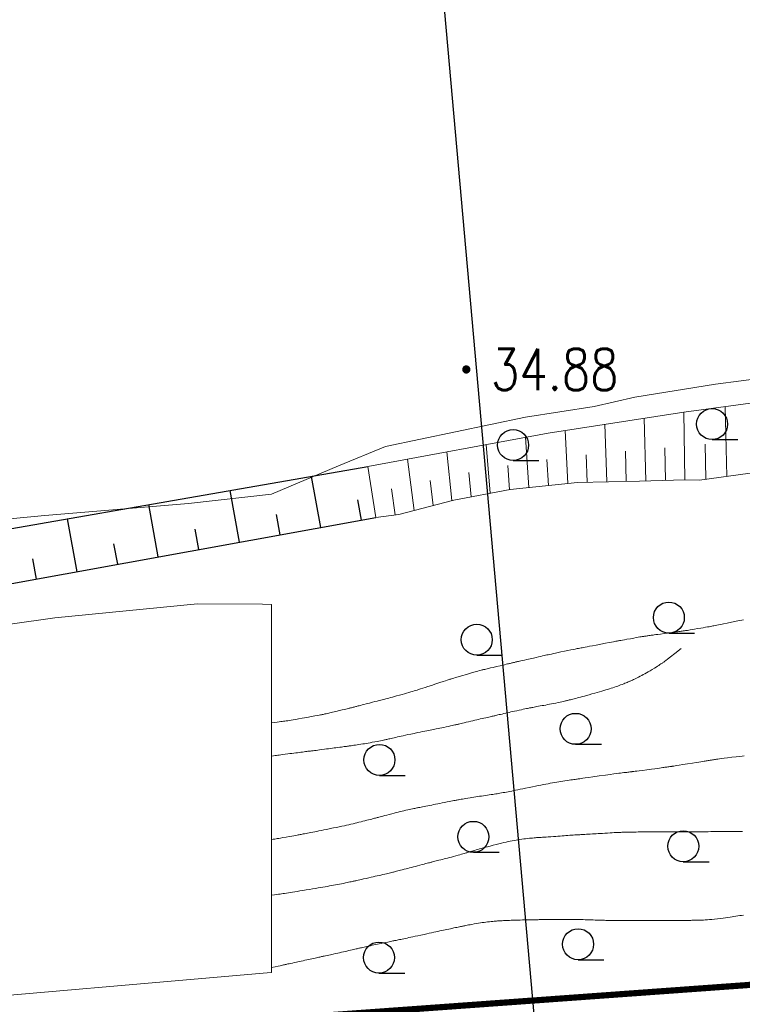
# Model space of a CAD drawing. Extents: x 39508475 to 39522402, y 3783947 to 3795549.
# Tile 32 of 256: x 39509988 to 39510023, y 3794304 to 3794352. Entities that reach past the tile are written whole.
import ezdxf
from ezdxf.enums import TextEntityAlignment as Align

# ---------------------------------------------------------------- set-up
doc = ezdxf.new("R2010")
doc.units = 0
doc.linetypes.add('X3', pattern=[5, 4, -1])
doc.layers.get('0').update_dxf_attribs({"linetype": 'CONTINUOUS'})
for name, color, linetype in [('DLSS', 4, 'CONTINUOUS'), ('GCD', 1, 'CONTINUOUS'), ('JCDL_DGX', 30, 'CONTINUOUS'), ('SXSS', 5, 'CONTINUOUS'), ('ZBTZ', 3, 'CONTINUOUS'), ('断面线', 2, 'CONTINUOUS')]:
    doc.layers.add(name, color=color, linetype=linetype)
doc.styles.add('HZ', font='rs', dxfattribs={"width": 0.8, "bigfont": 'hztxt'})
doc.linetypes.add('X4', pattern='A,0,-1e-09,[149,symbolx.shx,S=0.15,R=0,X=0,Y=0],-1.6', length=1.6)

# ---------------------------------------------------------------- blocks, each defined once
blk = doc.blocks.new('9330003')
at = {"color": 0}
blk.add_line((0, -0.75), (1.25, -0.75), dxfattribs=at)
blk.add_circle((0, 0), 0.75, dxfattribs=at)
blk = doc.blocks.new('gc200')
at = {"const_width": 0.2}
blk.add_lwpolyline([(-0.1, 0, 1), (0.1, 0, 1)], format="xyb", close=True, dxfattribs=at)

msp = doc.modelspace()

# ---------------------------------------------------------------- linework, layer by layer
at = {"layer": 'DLSS', "linetype": 'X3', "const_width": 0.3, "flags": 128}
msp.add_lwpolyline([(39509115.83491, 3794201.06317), (39509126.55477, 3794210.45786), (39509130.51645, 3794212.39892), (39509159.51346, 3794215.03875), (39509207.40211, 3794218.07486), (39509225.30682, 3794219.3266), (39509228.88011, 3794222.19936), (39509238.6678, 3794234.85502), (39509242.86251, 3794239.51355), (39509257.02184, 3794243.48767), (39509261.91569, 3794243.64296), (39509289.12945, 3794241.93669), (39509315.64685, 3794240.14964), (39509332.75644, 3794241.46991), (39509358.18356, 3794240.22775), (39509379.27259, 3794241.62566), (39509386.18611, 3794243.10086), (39509391.15764, 3794243.10086), (39509400.47925, 3794243.02322), (39509412.38861, 3794242.17313), (39509417.74853, 3794241.62963), (39509421.7879, 3794241.78491), (39509427.69158, 3794242.4837), (39509444.41727, 3794243.49631), (39509465.80709, 3794243.8098), (39509489.91103, 3794245.05208), (39509517.2818, 3794246.99312), (39509553.9022, 3794250.41078), (39509589.12197, 3794254.9263), (39509630.63833, 3794256.99329), (39509680.16049, 3794263.82929), (39509707.62118, 3794265.56804), (39509737.86388, 3794269.93302), (39509794.70316, 3794276.15403), (39509850.66557, 3794282.62754), (39509880.16374, 3794286.35696), (39509954.7622, 3794297.42352), (39509964.21347, 3794301.81731), (39509969.9282, 3794302.14685), (39509974.54394, 3794302.14685), (39509978.17059, 3794302.14685), (39510023.11311, 3794305.38856), (39510088.4093, 3794314.72115), (39510113.14818, 3794318.86658), (39510126.22235, 3794322.50133), (39510146.96289, 3794323.37704), (39510152.85059, 3794324.06937), (39510158.39196, 3794324.24245), (39510167.13694, 3794324.58862), (39510192.46151, 3794325.19962), (39510213.7981, 3794325.72108), (39510219.59923, 3794326.67304), (39510232.6734, 3794327.45191), (39510260.06199, 3794328.23403), (39510275.49099, 3794329.01616), (39510282.07137, 3794329.01616), (39510298.4572, 3794329.01616), (39510315.18874, 3794329.96812), (39510324.10689, 3794330.66045), (39510329.9946, 3794331.09316), (39510345.52681, 3794332.48107), (39510368.32346, 3794333.43303), (39510394.05735, 3794334.64786), (39510406.00594, 3794336.3787), (39510417.98073, 3794338.02494), (39510452.54562, 3794337.59495), (39510479.78196, 3794337.59495), (39510543.88737, 3794336.29021), (39510556.54105, 3794336.29021), (39510581.31334, 3794336.5755), (39510618.07159, 3794335.43437), (39510652.44832, 3794335.43437), (39510686.25779, 3794334.29324), (39510720.16144, 3794334.10306), (39510731.95885, 3794334.10306), (39510761.49667, 3794334.57853), (39510795.67906, 3794334.00867), (39510826.72559, 3794333.05773), (39510851.78793, 3794333.24763), (39510863.29993, 3794332.96235), (39510872.81399, 3794332.96235), (39510879.28354, 3794332.96235), (39510904.25142, 3794334.68248), (39510911.4821, 3794334.68248), (39510945.95909, 3794333.15468), (39510980.63469, 3794333.24978), (39511012.8349, 3794333.44196), (39511047.12356, 3794333.63215), (39511082.55429, 3794334.48799), (39511110.90615, 3794335.43893), (39511139.01686, 3794333.15668), (39511167.68643, 3794331.15756), (39511206.73306, 3794327.91649), (39511240.07003, 3794325.43789), (39511276.54237, 3794319.63185), (39511308.7302, 3794313.92021), (39511343.5952, 3794306.68404), (39511391.97605, 3794294.40404), (39511438.25927, 3794284.49665), (39511464.71904, 3794278.31282), (39511487.58485, 3794272.97939), (39511519.49325, 3794265.93385), (39511557.88793, 3794257.24632), (39511582.13035, 3794253.86736), (39511626.90746, 3794244.6447), (39511638.75233, 3794243.03028), (39511652.34701, 3794240.60866), (39511681.84907, 3794233.47304), (39511694.36696, 3794234.68385), (39511704.89158, 3794235.23448), (39511713.97404, 3794237.88499), (39511732.37087, 3794243.38601), (39511778.62181, 3794247.98241), (39511821.93597, 3794253.29104), (39511832.70661, 3794255.42448), (39511837.05448, 3794256.48442), (39511843.94745, 3794257.22638), (39511884.35086, 3794263.798), (39511944.43671, 3794272.07796), (39511959.43624, 3794278.03052), (39511964.42039, 3794279.51443), (39511972.798, 3794281.8463), (39511984.56908, 3794284.07217), (39512007.92628, 3794289.3808), (39512054.95431, 3794294.47983), (39512090.72123, 3794299.15106), (39512102.49231, 3794301.16494), (39512112.4606, 3794301.58891), (39512113.8392, 3794302.11889)], dxfattribs=at)
at = {"layer": 'JCDL_DGX', "color": 42, "linetype": 'Continuous', "lineweight": 15, "true_color": 0xc28700}
for points in [[(39510022.856, 3794323.071), (39510022.77533, 3794323.05382), (39510022.66199, 3794323.02976), (39510022.5027, 3794322.99603), (39510022.28719, 3794322.95043), (39510022.0691, 3794322.9044), (39510021.90012, 3794322.86903), (39510021.76849, 3794322.84188), (39510021.66, 3794322.82), (39510021.56684, 3794322.80145), (39510021.49277, 3794322.78683), (39510021.43243, 3794322.77511), (39510021.37957, 3794322.76504), (39510021.32745, 3794322.75527), (39510021.26991, 3794322.74469), (39510021.20112, 3794322.73225), (39510021.116, 3794322.717), (39510021.02163, 3794322.7003), (39510020.91812, 3794322.68241), (39510020.79504, 3794322.66156), (39510020.64325, 3794322.63616), (39510020.49325, 3794322.61119), (39510020.3769, 3794322.59194), (39510020.28608, 3794322.57708), (39510020.211, 3794322.565), (39510020.14614, 3794322.55468), (39510020.09366, 3794322.54644), (39510020.04968, 3794322.53969), (39510020.00976, 3794322.53372), (39510019.97159, 3794322.52809), (39510019.93416, 3794322.52259), (39510019.89405, 3794322.51672), (39510019.848, 3794322.51), (39510019.80208, 3794322.50332), (39510019.76248, 3794322.49762), (39510019.72603, 3794322.49242), (39510019.68932, 3794322.48726), (39510019.65085, 3794322.4819), (39510019.60782, 3794322.47596), (39510019.5558, 3794322.46883), (39510019.491, 3794322.46), (39510019.41403, 3794322.4496), (39510019.3163, 3794322.43659), (39510019.187, 3794322.41954), (39510019.01733, 3794322.39729), (39510018.84772, 3794322.37505), (39510018.71864, 3794322.35808), (39510018.62134, 3794322.3452), (39510018.545, 3794322.335), (39510018.48087, 3794322.32639), (39510018.42943, 3794322.3195), (39510018.38689, 3794322.31382), (39510018.34892, 3794322.30876), (39510018.31272, 3794322.3039), (39510018.27685, 3794322.29896), (39510018.23799, 3794322.29347), (39510018.193, 3794322.287), (39510018.14797, 3794322.28048), (39510018.10893, 3794322.27483), (39510018.07274, 3794322.26958), (39510018.03605, 3794322.26426), (39510017.99764, 3794322.25856), (39510017.95495, 3794322.2519), (39510017.90367, 3794322.24358), (39510017.84, 3794322.233), (39510017.76481, 3794322.22018), (39510017.67027, 3794322.20345), (39510017.54594, 3794322.1809), (39510017.38334, 3794322.15105), (39510017.22067, 3794322.1211), (39510017.09606, 3794322.09821), (39510017.00099, 3794322.08082), (39510016.925, 3794322.067), (39510016.86158, 3794322.05552), (39510016.81372, 3794322.04689), (39510016.77822, 3794322.04055), (39510016.75107, 3794322.03577), (39510016.72343, 3794322.03087), (39510016.68608, 3794322.02411), (39510016.63473, 3794322.01469), (39510016.566, 3794322.002), (39510016.47852, 3794321.98574), (39510016.35675, 3794321.96292), (39510016.1865, 3794321.93085), (39510015.95672, 3794321.88748), (39510015.72437, 3794321.84358), (39510015.54441, 3794321.80953), (39510015.40433, 3794321.78296), (39510015.289, 3794321.761), (39510015.19019, 3794321.74217), (39510015.11212, 3794321.72735), (39510015.0492, 3794321.71547), (39510014.99485, 3794321.70529), (39510014.94104, 3794321.69513), (39510014.88017, 3794321.68332), (39510014.80595, 3794321.66863), (39510014.713, 3794321.65), (39510014.60937, 3794321.62903), (39510014.49507, 3794321.60554), (39510014.35853, 3794321.57712), (39510014.18966, 3794321.5417), (39510014.02041, 3794321.50609), (39510013.8825, 3794321.47694), (39510013.76559, 3794321.45207), (39510013.658, 3794321.429), (39510013.56015, 3794321.40791), (39510013.4798, 3794321.39047), (39510013.4109, 3794321.37535), (39510013.34661, 3794321.36108), (39510013.28262, 3794321.34679), (39510013.21484, 3794321.33165), (39510013.13662, 3794321.31416), (39510013.042, 3794321.293), (39510012.93829, 3794321.26975), (39510012.82597, 3794321.24441), (39510012.69383, 3794321.21446), (39510012.53195, 3794321.17765), (39510012.37264, 3794321.1414), (39510012.25014, 3794321.11356), (39510012.15602, 3794321.0922), (39510012.08, 3794321.075), (39510012.0152, 3794321.06037), (39510011.96322, 3794321.0487), (39510011.92026, 3794321.03913), (39510011.88193, 3794321.03066), (39510011.84541, 3794321.02259), (39510011.80928, 3794321.01445), (39510011.77019, 3794321.00549), (39510011.725, 3794320.995), (39510011.67981, 3794320.98442), (39510011.64075, 3794320.97514), (39510011.60468, 3794320.96639), (39510011.56824, 3794320.95739), (39510011.53006, 3794320.94796), (39510011.48743, 3794320.93759), (39510011.436, 3794320.92524), (39510011.372, 3794320.91), (39510011.29614, 3794320.89205), (39510011.20019, 3794320.86951), (39510011.07353, 3794320.83991), (39510010.90753, 3794320.80122), (39510010.74149, 3794320.76251), (39510010.61465, 3794320.73284), (39510010.51836, 3794320.71016), (39510010.442, 3794320.692), (39510010.37853, 3794320.67688), (39510010.33067, 3794320.66562), (39510010.29523, 3794320.6575), (39510010.2682, 3794320.65156), (39510010.24075, 3794320.64536), (39510010.20375, 3794320.63622), (39510010.15295, 3794320.62304), (39510010.085, 3794320.605), (39510009.99729, 3794320.58101), (39510009.87227, 3794320.54552), (39510009.69518, 3794320.49425), (39510009.45469, 3794320.42397), (39510009.21458, 3794320.35361), (39510009.03893, 3794320.30202), (39510008.9166, 3794320.26591), (39510008.833, 3794320.241), (39510008.7696, 3794320.22198), (39510008.72317, 3794320.20801), (39510008.69075, 3794320.19821), (39510008.66848, 3794320.19139), (39510008.64631, 3794320.1845), (39510008.61423, 3794320.1744), (39510008.56843, 3794320.15987), (39510008.506, 3794320.14), (39510008.4266, 3794320.11445), (39510008.31708, 3794320.0786), (39510008.16473, 3794320.02826), (39510007.95962, 3794319.96017), (39510007.75071, 3794319.89087), (39510007.58404, 3794319.83598), (39510007.44749, 3794319.79157), (39510007.327, 3794319.753), (39510007.21909, 3794319.71875), (39510007.12983, 3794319.69056), (39510007.05239, 3794319.6663), (39510006.97919, 3794319.64358), (39510006.90699, 3794319.62137), (39510006.83331, 3794319.59908), (39510006.75113, 3794319.5746), (39510006.654, 3794319.546), (39510006.55118, 3794319.516), (39510006.44761, 3794319.48628), (39510006.33357, 3794319.45408), (39510006.19998, 3794319.41681), (39510006.06733, 3794319.38), (39510005.95678, 3794319.34952), (39510005.8598, 3794319.32305), (39510005.767, 3794319.298), (39510005.68111, 3794319.27501), (39510005.61007, 3794319.25627), (39510005.54849, 3794319.24039), (39510005.4903, 3794319.22577), (39510005.4321, 3794319.21123), (39510005.37041, 3794319.19558), (39510005.29918, 3794319.1773), (39510005.213, 3794319.155), (39510005.11835, 3794319.13042), (39510005.01535, 3794319.10358), (39510004.89368, 3794319.07178), (39510004.74425, 3794319.03267), (39510004.59674, 3794318.99406), (39510004.48229, 3794318.96421), (39510004.39292, 3794318.94102), (39510004.319, 3794318.922), (39510004.25515, 3794318.90565), (39510004.20361, 3794318.89251), (39510004.16055, 3794318.88161), (39510004.12162, 3794318.87184), (39510004.08436, 3794318.86253), (39510004.04757, 3794318.85334), (39510004.00785, 3794318.84343), (39510003.962, 3794318.832), (39510003.91613, 3794318.82056), (39510003.87634, 3794318.81064), (39510003.8394, 3794318.80143), (39510003.80193, 3794318.79208), (39510003.76264, 3794318.78233), (39510003.71893, 3794318.7716), (39510003.66634, 3794318.7588), (39510003.601, 3794318.743), (39510003.5236, 3794318.72436), (39510003.4257, 3794318.70094), (39510003.29648, 3794318.67013), (39510003.12714, 3794318.62985), (39510002.95801, 3794318.58971), (39510002.82957, 3794318.55945), (39510002.73315, 3794318.53706), (39510002.658, 3794318.52), (39510002.59619, 3794318.50614), (39510002.54987, 3794318.49578), (39510002.51598, 3794318.48824), (39510002.49067, 3794318.48264), (39510002.46493, 3794318.47713), (39510002.4295, 3794318.46986), (39510002.38026, 3794318.46004), (39510002.314, 3794318.447), (39510002.22935, 3794318.43068), (39510002.11105, 3794318.40854), (39510001.94528, 3794318.37803), (39510001.72132, 3794318.33716), (39510001.49432, 3794318.29601), (39510001.31716, 3794318.26445), (39510001.17735, 3794318.24033), (39510001.06, 3794318.221), (39510000.95687, 3794318.20456), (39510000.87049, 3794318.19131), (39510000.79415, 3794318.18028), (39510000.72049, 3794318.17033), (39510000.65011, 3794318.16106), (39510000.58606, 3794318.15257), (39510000.52286, 3794318.14413), (39510000.455, 3794318.135), (39510000.37876, 3794318.12487), (39510000.28411, 3794318.11266), (39510000.16068, 3794318.09707), (39510000, 3794318.077)], [(39510019.83742, 3794321.67479), (39510019.5385, 3794321.43655), (39510019.3261, 3794321.26816), (39510019.18745, 3794321.15961), (39510019.105, 3794321.097), (39510019.0473, 3794321.0544), (39510019.00164, 3794321.02103), (39510018.96472, 3794320.99453), (39510018.93271, 3794320.97208), (39510018.90076, 3794320.95016), (39510018.86411, 3794320.92562), (39510018.81894, 3794320.89596), (39510018.762, 3794320.859), (39510018.69861, 3794320.81834), (39510018.62922, 3794320.77477), (39510018.54686, 3794320.72398), (39510018.44539, 3794320.66213), (39510018.34225, 3794320.59982), (39510018.25362, 3794320.54733), (39510018.17239, 3794320.50055), (39510018.091, 3794320.455), (39510018.01173, 3794320.41152), (39510017.93849, 3794320.37251), (39510017.86492, 3794320.33468), (39510017.78469, 3794320.29467), (39510017.70688, 3794320.25633), (39510017.64238, 3794320.22475), (39510017.58624, 3794320.19753), (39510017.533, 3794320.172), (39510017.48422, 3794320.14876), (39510017.44485, 3794320.13018), (39510017.41199, 3794320.1149), (39510017.3823, 3794320.10133), (39510017.35263, 3794320.08806), (39510017.31983, 3794320.07382), (39510017.28059, 3794320.05722), (39510017.232, 3794320.037), (39510017.17931, 3794320.01536), (39510017.12468, 3794319.9934), (39510017.06283, 3794319.96907), (39510016.98898, 3794319.94043), (39510016.9127, 3794319.91122), (39510016.84173, 3794319.88475), (39510016.76988, 3794319.85877), (39510016.691, 3794319.831), (39510016.61103, 3794319.80335), (39510016.53508, 3794319.77782), (39510016.45639, 3794319.7522), (39510016.36836, 3794319.72428), (39510016.27826, 3794319.69607), (39510016.19181, 3794319.66936), (39510016.10123, 3794319.64177), (39510015.999, 3794319.611), (39510015.89207, 3794319.57917), (39510015.78384, 3794319.54764), (39510015.66409, 3794319.51348), (39510015.52334, 3794319.47395), (39510015.38345, 3794319.4349), (39510015.2669, 3794319.40258), (39510015.16472, 3794319.37453), (39510015.067, 3794319.348), (39510014.97502, 3794319.32324), (39510014.89439, 3794319.30183), (39510014.81851, 3794319.28205), (39510014.74047, 3794319.26207), (39510014.66549, 3794319.24301), (39510014.60108, 3794319.22669), (39510014.54208, 3794319.21182), (39510014.483, 3794319.197), (39510014.42769, 3794319.18314), (39510014.38284, 3794319.17188), (39510014.34513, 3794319.16237), (39510014.31076, 3794319.15367), (39510014.27592, 3794319.145), (39510014.23646, 3794319.1356), (39510014.18832, 3794319.12455), (39510014.128, 3794319.111), (39510014.06026, 3794319.09608), (39510013.98428, 3794319.07988), (39510013.89229, 3794319.06078), (39510013.77754, 3794319.03734), (39510013.66044, 3794319.0136), (39510013.55963, 3794318.99339), (39510013.46703, 3794318.9751), (39510013.374, 3794318.957), (39510013.28333, 3794318.93961), (39510013.19959, 3794318.92395), (39510013.11552, 3794318.90871), (39510013.02387, 3794318.89255), (39510012.93462, 3794318.87686), (39510012.85955, 3794318.86344), (39510012.79281, 3794318.8512), (39510012.728, 3794318.839), (39510012.66801, 3794318.82758), (39510012.61937, 3794318.81828), (39510012.57847, 3794318.81038), (39510012.54118, 3794318.80311), (39510012.50362, 3794318.7957), (39510012.46166, 3794318.78727), (39510012.41102, 3794318.77695), (39510012.348, 3794318.764), (39510012.27792, 3794318.74949), (39510012.20078, 3794318.7333), (39510012.1088, 3794318.7138), (39510011.99515, 3794318.68955), (39510011.87954, 3794318.66477), (39510011.78021, 3794318.64326), (39510011.68919, 3794318.62328), (39510011.598, 3794318.603), (39510011.50944, 3794318.5831), (39510011.4283, 3794318.56454), (39510011.3476, 3794318.54572), (39510011.26034, 3794318.52502), (39510011.17535, 3794318.50481), (39510011.10317, 3794318.48781), (39510011.03811, 3794318.47269), (39510010.974, 3794318.458), (39510010.91407, 3794318.44438), (39510010.86471, 3794318.43327), (39510010.82217, 3794318.42383), (39510010.78225, 3794318.41513), (39510010.74227, 3794318.40642), (39510010.69947, 3794318.39694), (39510010.64964, 3794318.38574), (39510010.589, 3794318.372), (39510010.52381, 3794318.35716), (39510010.45691, 3794318.34184), (39510010.38191, 3794318.32456), (39510010.29293, 3794318.30399), (39510010.20162, 3794318.28285), (39510010.11784, 3794318.26342), (39510010.03438, 3794318.24403), (39510009.944, 3794318.223), (39510009.8514, 3794318.20141), (39510009.75958, 3794318.17994), (39510009.66001, 3794318.15659), (39510009.5447, 3794318.12948), (39510009.43153, 3794318.10285), (39510009.34004, 3794318.08133), (39510009.26344, 3794318.06332), (39510009.194, 3794318.047), (39510009.13179, 3794318.03235), (39510009.08236, 3794318.02063), (39510009.04214, 3794318.01097), (39510009.00696, 3794318.00239), (39510008.97178, 3794317.99387), (39510008.93157, 3794317.98441), (39510008.88217, 3794317.97307), (39510008.82, 3794317.959), (39510008.75063, 3794317.94345), (39510008.67419, 3794317.92653), (39510008.58295, 3794317.90654), (39510008.47016, 3794317.88201), (39510008.35528, 3794317.85716), (39510008.25619, 3794317.83601), (39510008.16492, 3794317.81689), (39510008.073, 3794317.798), (39510007.98512, 3794317.78021), (39510007.90902, 3794317.76521), (39510007.83855, 3794317.75185), (39510007.7672, 3794317.73884), (39510007.69469, 3794317.72563), (39510007.61984, 3794317.71149), (39510007.53546, 3794317.69503), (39510007.435, 3794317.675), (39510007.32601, 3794317.65304), (39510007.20961, 3794317.62931), (39510007.07432, 3794317.60146), (39510006.90988, 3794317.56739), (39510006.74541, 3794317.53316), (39510006.60999, 3794317.50468), (39510006.49335, 3794317.47977), (39510006.384, 3794317.456), (39510006.28197, 3794317.43353), (39510006.19284, 3794317.4135), (39510006.10934, 3794317.39422), (39510006.02382, 3794317.37399), (39510005.94181, 3794317.35451), (39510005.87148, 3794317.33806), (39510005.80721, 3794317.32336), (39510005.743, 3794317.309), (39510005.6829, 3794317.29568), (39510005.63409, 3794317.28489), (39510005.59294, 3794317.27583), (39510005.5553, 3794317.26757), (39510005.51733, 3794317.25935), (39510005.47491, 3794317.25043), (39510005.42372, 3794317.23991), (39510005.36, 3794317.227), (39510005.28922, 3794317.21281), (39510005.21153, 3794317.19746), (39510005.11911, 3794317.17942), (39510005.00508, 3794317.15734), (39510004.88883, 3794317.13506), (39510004.78807, 3794317.11624), (39510004.69467, 3794317.09942), (39510004.6, 3794317.083), (39510004.50735, 3794317.06734), (39510004.42157, 3794317.05341), (39510004.33518, 3794317.04005), (39510004.24079, 3794317.02605), (39510004.14867, 3794317.01259), (39510004.07082, 3794317.00119), (39510004.00114, 3794316.99099), (39510003.933, 3794316.981), (39510003.86949, 3794316.97171), (39510003.81721, 3794316.96415), (39510003.7722, 3794316.95774), (39510003.73002, 3794316.95184), (39510003.68784, 3794316.946), (39510003.64282, 3794316.93981), (39510003.59053, 3794316.93266), (39510003.527, 3794316.924), (39510003.45885, 3794316.91476), (39510003.38923, 3794316.90543), (39510003.31151, 3794316.89513), (39510003.21959, 3794316.88305), (39510003.12536, 3794316.87069), (39510003.03898, 3794316.85938), (39510002.95301, 3794316.84814), (39510002.86, 3794316.836), (39510002.7648, 3794316.82358), (39510002.6706, 3794316.81133), (39510002.56868, 3794316.79809), (39510002.45083, 3794316.7828), (39510002.33524, 3794316.76785), (39510002.24184, 3794316.75584), (39510002.16373, 3794316.74589), (39510002.093, 3794316.737), (39510002.02949, 3794316.72909), (39510001.97849, 3794316.72285), (39510001.93626, 3794316.71781), (39510001.89848, 3794316.71346), (39510001.86111, 3794316.70916), (39510001.82038, 3794316.70431), (39510001.77221, 3794316.6984), (39510001.713, 3794316.691), (39510001.64943, 3794316.68298), (39510001.58491, 3794316.67471), (39510001.51331, 3794316.6654), (39510001.42899, 3794316.65433), (39510001.34224, 3794316.64292), (39510001.26152, 3794316.63234), (39510001.17976, 3794316.62168), (39510001.09, 3794316.61), (39510000.99667, 3794316.5979), (39510000.9015, 3794316.58562), (39510000.79546, 3794316.57201), (39510000.67021, 3794316.55598), (39510000.54768, 3794316.54027), (39510000.45187, 3794316.52783), (39510000.37599, 3794316.51775), (39510000.312, 3794316.509), (39510000.25005, 3794316.50029), (39510000.18185, 3794316.49038), (39510000.10051, 3794316.47824), (39510000, 3794316.463)], [(39510022.894, 3794316.481), (39510022.79599, 3794316.46987), (39510022.6724, 3794316.45544), (39510022.50957, 3794316.43609), (39510022.29642, 3794316.41054), (39510022.08341, 3794316.3848), (39510021.92111, 3794316.36478), (39510021.79851, 3794316.34907), (39510021.702, 3794316.336), (39510021.6208, 3794316.32457), (39510021.55567, 3794316.31504), (39510021.50185, 3794316.30669), (39510021.45383, 3794316.29869), (39510021.40803, 3794316.29089), (39510021.36257, 3794316.2833), (39510021.31321, 3794316.27522), (39510021.256, 3794316.266), (39510021.19875, 3794316.25677), (39510021.14926, 3794316.2487), (39510021.10353, 3794316.2411), (39510021.05733, 3794316.2333), (39510021.00877, 3794316.22511), (39510020.95413, 3794316.21609), (39510020.88782, 3794316.20532), (39510020.805, 3794316.192), (39510020.70472, 3794316.17599), (39510020.57285, 3794316.15513), (39510020.39447, 3794316.12706), (39510020.15771, 3794316.08991), (39510019.92288, 3794316.05313), (39510019.75174, 3794316.02642), (39510019.63352, 3794316.00811), (39510019.554, 3794315.996), (39510019.49375, 3794315.98695), (39510019.4479, 3794315.98014), (39510019.41335, 3794315.97513), (39510019.38625, 3794315.97135), (39510019.36054, 3794315.9678), (39510019.33122, 3794315.96367), (39510019.29524, 3794315.95853), (39510019.25, 3794315.952), (39510019.20244, 3794315.9451), (39510019.15774, 3794315.93855), (39510019.11196, 3794315.93178), (39510019.06123, 3794315.9242), (39510019.00729, 3794315.91621), (39510018.94949, 3794315.90787), (39510018.88209, 3794315.89838), (39510018.8, 3794315.887), (39510018.70228, 3794315.87366), (39510018.57617, 3794315.85679), (39510018.40756, 3794315.83453), (39510018.18509, 3794315.80536), (39510017.96457, 3794315.77651), (39510017.80323, 3794315.75546), (39510017.69084, 3794315.74087), (39510017.614, 3794315.731), (39510017.55536, 3794315.72353), (39510017.51136, 3794315.71795), (39510017.47907, 3794315.7139), (39510017.45482, 3794315.71092), (39510017.43143, 3794315.70807), (39510017.40236, 3794315.70455), (39510017.36441, 3794315.69996), (39510017.315, 3794315.694), (39510017.26107, 3794315.68758), (39510017.20617, 3794315.68126), (39510017.14508, 3794315.67448), (39510017.073, 3794315.66668), (39510016.99562, 3794315.65816), (39510016.91461, 3794315.64866), (39510016.82211, 3794315.63722), (39510016.711, 3794315.623), (39510016.5789, 3794315.60556), (39510016.4076, 3794315.58202), (39510016.17787, 3794315.54969), (39510015.87428, 3794315.50644), (39510015.57284, 3794315.46338), (39510015.35115, 3794315.43173), (39510015.19502, 3794315.40948), (39510015.086, 3794315.394), (39510015.00143, 3794315.38202), (39510014.93713, 3794315.37292), (39510014.88874, 3794315.3661), (39510014.85088, 3794315.36078), (39510014.81458, 3794315.35566), (39510014.77204, 3794315.34957), (39510014.71877, 3794315.34187), (39510014.651, 3794315.332), (39510014.57728, 3794315.32128), (39510014.50168, 3794315.31038), (39510014.41698, 3794315.29826), (39510014.31656, 3794315.28398), (39510014.2134, 3794315.26911), (39510014.11839, 3794315.25485), (39510014.02333, 3794315.23989), (39510013.92, 3794315.223), (39510013.81601, 3794315.20564), (39510013.71847, 3794315.18889), (39510013.61879, 3794315.17125), (39510013.50852, 3794315.15126), (39510013.39621, 3794315.13063), (39510013.28888, 3794315.11057), (39510013.17692, 3794315.08928), (39510013.051, 3794315.065), (39510012.91996, 3794315.03936), (39510012.78876, 3794315.01295), (39510012.64514, 3794314.98325), (39510012.47763, 3794314.94795), (39510012.31134, 3794314.91283), (39510012.17233, 3794314.88381), (39510012.04982, 3794314.85869), (39510011.932, 3794314.835), (39510011.8214, 3794314.81295), (39510011.72602, 3794314.794), (39510011.63819, 3794314.77662), (39510011.54976, 3794314.75919), (39510011.46382, 3794314.74241), (39510011.38537, 3794314.72746), (39510011.30769, 3794314.71308), (39510011.224, 3794314.698), (39510011.14183, 3794314.68343), (39510011.06985, 3794314.67098), (39510011.00216, 3794314.65966), (39510010.93258, 3794314.64841), (39510010.86287, 3794314.63729), (39510010.79465, 3794314.6265), (39510010.72168, 3794314.61505), (39510010.638, 3794314.602), (39510010.55141, 3794314.58865), (39510010.46748, 3794314.57607), (39510010.37859, 3794314.56315), (39510010.27744, 3794314.54879), (39510010.17549, 3794314.53431), (39510010.08364, 3794314.52096), (39510009.99411, 3794314.50758), (39510009.899, 3794314.493), (39510009.80377, 3794314.47824), (39510009.71379, 3794314.46416), (39510009.62107, 3794314.44949), (39510009.51783, 3794314.43303), (39510009.41681, 3794314.41678), (39510009.33246, 3794314.40294), (39510009.25824, 3794314.39041), (39510009.187, 3794314.378), (39510009.12137, 3794314.36636), (39510009.06826, 3794314.35671), (39510009.02373, 3794314.3483), (39510008.98327, 3794314.34032), (39510008.94253, 3794314.33218), (39510008.89691, 3794314.32316), (39510008.84175, 3794314.31237), (39510008.773, 3794314.299), (39510008.69657, 3794314.28411), (39510008.61254, 3794314.26759), (39510008.51245, 3794314.24778), (39510008.38886, 3794314.22321), (39510008.26298, 3794314.19819), (39510008.15431, 3794314.17664), (39510008.05408, 3794314.15686), (39510007.953, 3794314.137), (39510007.85437, 3794314.11768), (39510007.76334, 3794314.09995), (39510007.67201, 3794314.08228), (39510007.57253, 3794314.06315), (39510007.47561, 3794314.04448), (39510007.3939, 3794314.02859), (39510007.32102, 3794314.01421), (39510007.25, 3794314), (39510007.18395, 3794313.98669), (39510007.12974, 3794313.97572), (39510007.08326, 3794313.96626), (39510007.03992, 3794313.95737), (39510006.99663, 3794313.94841), (39510006.95035, 3794313.93865), (39510006.8965, 3794313.92714), (39510006.831, 3794313.913), (39510006.76077, 3794313.89777), (39510006.68916, 3794313.88218), (39510006.60934, 3794313.86472), (39510006.51506, 3794313.84404), (39510006.41829, 3794313.82261), (39510006.32916, 3794313.80231), (39510006.23996, 3794313.78137), (39510006.143, 3794313.758), (39510006.04338, 3794313.73353), (39510005.94421, 3794313.70844), (39510005.83625, 3794313.68034), (39510005.71085, 3794313.64702), (39510005.58771, 3794313.61415), (39510005.48827, 3794313.5877), (39510005.40517, 3794313.56573), (39510005.33, 3794313.546), (39510005.26256, 3794313.52834), (39510005.20848, 3794313.51415), (39510005.16382, 3794313.50237), (39510005.124, 3794313.49181), (39510005.08453, 3794313.48135), (39510005.0412, 3794313.46997), (39510004.98963, 3794313.45652), (39510004.926, 3794313.44), (39510004.85736, 3794313.42218), (39510004.787, 3794313.40387), (39510004.70819, 3794313.3833), (39510004.61477, 3794313.35888), (39510004.51868, 3794313.33389), (39510004.42982, 3794313.31121), (39510004.34049, 3794313.28889), (39510004.243, 3794313.265), (39510004.14469, 3794313.24114), (39510004.05226, 3794313.21898), (39510003.95755, 3794313.19656), (39510003.85256, 3794313.17199), (39510003.74536, 3794313.14715), (39510003.64233, 3794313.12375), (39510003.53419, 3794313.0997), (39510003.412, 3794313.073), (39510003.28424, 3794313.04548), (39510003.15522, 3794313.01836), (39510003.01276, 3794312.98916), (39510002.84558, 3794312.95551), (39510002.67945, 3794312.92225), (39510002.54095, 3794312.89454), (39510002.4194, 3794312.87024), (39510002.303, 3794312.847), (39510002.19345, 3794312.82518), (39510002.0976, 3794312.80621), (39510002.00763, 3794312.78856), (39510001.91531, 3794312.7706), (39510001.8265, 3794312.75338), (39510001.7497, 3794312.73852), (39510001.67873, 3794312.72481), (39510001.607, 3794312.711), (39510001.53949, 3794312.698), (39510001.48433, 3794312.68737), (39510001.43738, 3794312.6783), (39510001.39397, 3794312.66989), (39510001.35004, 3794312.66145), (39510001.30111, 3794312.65226), (39510001.24221, 3794312.64137), (39510001.169, 3794312.628), (39510001.08543, 3794312.6129), (39510000.98761, 3794312.59553), (39510000.86523, 3794312.57409), (39510000.70958, 3794312.54703), (39510000.5556, 3794312.52032), (39510000.4395, 3794312.5002), (39510000.35354, 3794312.48532), (39510000.288, 3794312.474), (39510000.22836, 3794312.46374), (39510000.16458, 3794312.45285), (39510000.09033, 3794312.44026), (39510000, 3794312.425)], [(39510022.81152, 3794312.81675), (39510022.74, 3794312.816), (39510022.67316, 3794312.8155), (39510022.61812, 3794312.81548), (39510022.57072, 3794312.81597), (39510022.52629, 3794312.81697), (39510022.48178, 3794312.81801), (39510022.43412, 3794312.81868), (39510022.37859, 3794312.81899), (39510022.311, 3794312.819), (39510022.23832, 3794312.8188), (39510022.16366, 3794312.81831), (39510022.0799, 3794312.81747), (39510021.98048, 3794312.81623), (39510021.8785, 3794312.81492), (39510021.78512, 3794312.81384), (39510021.6923, 3794312.81289), (39510021.592, 3794312.812), (39510021.48934, 3794312.81114), (39510021.38767, 3794312.81032), (39510021.27758, 3794312.80947), (39510021.1502, 3794312.80851), (39510021.02532, 3794312.8076), (39510020.92462, 3794312.80691), (39510020.84069, 3794312.8064), (39510020.765, 3794312.806), (39510020.6972, 3794312.80569), (39510020.6429, 3794312.80549), (39510020.59813, 3794312.8054), (39510020.5583, 3794312.80539), (39510020.51888, 3794312.80539), (39510020.47567, 3794312.80534), (39510020.42432, 3794312.80521), (39510020.361, 3794312.805), (39510020.29281, 3794312.80475), (39510020.22317, 3794312.80446), (39510020.14545, 3794312.80411), (39510020.05354, 3794312.80366), (39510019.95902, 3794312.80319), (39510019.87149, 3794312.80278), (39510019.78334, 3794312.8024), (39510019.687, 3794312.802), (39510019.58975, 3794312.80161), (39510019.49818, 3794312.80127), (39510019.4042, 3794312.80095), (39510019.29986, 3794312.80061), (39510019.19333, 3794312.80026), (39510019.09109, 3794312.7999), (39510018.98394, 3794312.79949), (39510018.863, 3794312.799), (39510018.73664, 3794312.79851), (39510018.60913, 3794312.79807), (39510018.46847, 3794312.79767), (39510018.30349, 3794312.79726), (39510018.13958, 3794312.79678), (39510018.0029, 3794312.79612), (39510017.88292, 3794312.79522), (39510017.768, 3794312.794), (39510017.65974, 3794312.79267), (39510017.56477, 3794312.79133), (39510017.47529, 3794312.78985), (39510017.38316, 3794312.78812), (39510017.29468, 3794312.78633), (39510017.21893, 3794312.78465), (39510017.14986, 3794312.78292), (39510017.081, 3794312.781), (39510017.01664, 3794312.77911), (39510016.96448, 3794312.77748), (39510016.92064, 3794312.77601), (39510016.8807, 3794312.77453), (39510016.84034, 3794312.77292), (39510016.79494, 3794312.77094), (39510016.73984, 3794312.76835), (39510016.671, 3794312.765), (39510016.59407, 3794312.76107), (39510016.50857, 3794312.7563), (39510016.40581, 3794312.75019), (39510016.27822, 3794312.74232), (39510016.14817, 3794312.73424), (39510016.03621, 3794312.72736), (39510015.93334, 3794312.72114), (39510015.83, 3794312.715), (39510015.72935, 3794312.70906), (39510015.6366, 3794312.70359), (39510015.54373, 3794312.69813), (39510015.44272, 3794312.69221), (39510015.34435, 3794312.68645), (39510015.26136, 3794312.68158), (39510015.18727, 3794312.67724), (39510015.115, 3794312.673), (39510015.04777, 3794312.66908), (39510014.99259, 3794312.66592), (39510014.9453, 3794312.66329), (39510014.90121, 3794312.66093), (39510014.85715, 3794312.65853), (39510014.80996, 3794312.65576), (39510014.75496, 3794312.65233), (39510014.688, 3794312.648), (39510014.61615, 3794312.64322), (39510014.54278, 3794312.63812), (39510014.46092, 3794312.63219), (39510014.36413, 3794312.62498), (39510014.26473, 3794312.61755), (39510014.17303, 3794312.6108), (39510014.08109, 3794312.60414), (39510013.981, 3794312.597), (39510013.87803, 3794312.5897), (39510013.7753, 3794312.58247), (39510013.66322, 3794312.57462), (39510013.53282, 3794312.56554), (39510013.40473, 3794312.55663), (39510013.30134, 3794312.54943), (39510013.21502, 3794312.54343), (39510013.137, 3794312.538), (39510013.06699, 3794312.5332), (39510013.01074, 3794312.52954), (39510012.96411, 3794312.52679), (39510012.92235, 3794312.52463), (39510012.88105, 3794312.52237), (39510012.83613, 3794312.51924), (39510012.7831, 3794312.51488), (39510012.718, 3794312.509), (39510012.64801, 3794312.50242), (39510012.57664, 3794312.49542), (39510012.49709, 3794312.48732), (39510012.40313, 3794312.47749), (39510012.30686, 3794312.46695), (39510012.21864, 3794312.4562), (39510012.13089, 3794312.44419), (39510012.036, 3794312.43), (39510011.94088, 3794312.41506), (39510011.85229, 3794312.40023), (39510011.76247, 3794312.38414), (39510011.66377, 3794312.36549), (39510011.56345, 3794312.34592), (39510011.46757, 3794312.32635), (39510011.36752, 3794312.30494), (39510011.255, 3794312.28), (39510011.13794, 3794312.25327), (39510011.02089, 3794312.22515), (39510010.8929, 3794312.19289), (39510010.74374, 3794312.15404), (39510010.59584, 3794312.11505), (39510010.47258, 3794312.08229), (39510010.36446, 3794312.0532), (39510010.261, 3794312.025), (39510010.16367, 3794311.99815), (39510010.07857, 3794311.97413), (39510009.99876, 3794311.95093), (39510009.91693, 3794311.92648), (39510009.83839, 3794311.90284), (39510009.77088, 3794311.88263), (39510009.70901, 3794311.86426), (39510009.647, 3794311.846), (39510009.58888, 3794311.82889), (39510009.54159, 3794311.81486), (39510009.50163, 3794311.80285), (39510009.46497, 3794311.79165), (39510009.42796, 3794311.7804), (39510009.38667, 3794311.76817), (39510009.33691, 3794311.75373), (39510009.275, 3794311.736), (39510009.20618, 3794311.71645), (39510009.13044, 3794311.69519), (39510009.04012, 3794311.67007), (39510008.92855, 3794311.63923), (39510008.81498, 3794311.60796), (39510008.71718, 3794311.58128), (39510008.62731, 3794311.55705), (39510008.537, 3794311.533), (39510008.44907, 3794311.5098), (39510008.36815, 3794311.48876), (39510008.28726, 3794311.46809), (39510008.19939, 3794311.44599), (39510008.11383, 3794311.42454), (39510008.0416, 3794311.40637), (39510007.97704, 3794311.39004), (39510007.914, 3794311.374), (39510007.8555, 3794311.3591), (39510007.80803, 3794311.34705), (39510007.76805, 3794311.33696), (39510007.73154, 3794311.3278), (39510007.69466, 3794311.31853), (39510007.65334, 3794311.308), (39510007.60334, 3794311.29514), (39510007.541, 3794311.279), (39510007.47157, 3794311.26093), (39510007.39495, 3794311.24081), (39510007.30339, 3794311.21658), (39510007.19011, 3794311.18648), (39510007.07453, 3794311.15576), (39510006.9743, 3794311.12922), (39510006.88131, 3794311.10472), (39510006.787, 3794311.08), (39510006.69465, 3794311.05584), (39510006.60904, 3794311.03345), (39510006.52271, 3794311.01089), (39510006.42828, 3794310.98623), (39510006.33608, 3794310.9622), (39510006.25813, 3794310.94206), (39510006.18832, 3794310.92423), (39510006.12, 3794310.907), (39510006.05632, 3794310.89106), (39510006.00393, 3794310.87805), (39510005.95885, 3794310.86702), (39510005.91665, 3794310.85685), (39510005.87439, 3794310.84674), (39510005.8291, 3794310.83592), (39510005.7763, 3794310.82332), (39510005.712, 3794310.808), (39510005.64293, 3794310.79158), (39510005.5722, 3794310.77485), (39510005.49306, 3794310.75623), (39510005.39933, 3794310.73425), (39510005.30301, 3794310.71172), (39510005.21413, 3794310.69103), (39510005.12503, 3794310.67038), (39510005.028, 3794310.648), (39510004.92813, 3794310.62504), (39510004.82833, 3794310.60221), (39510004.7193, 3794310.57741), (39510004.5923, 3794310.54864), (39510004.46757, 3794310.52043), (39510004.36707, 3794310.49774), (39510004.28338, 3794310.4789), (39510004.208, 3794310.462), (39510004.14054, 3794310.44689), (39510004.08657, 3794310.43477), (39510004.04217, 3794310.42475), (39510004.00277, 3794310.41581), (39510003.9637, 3794310.40702), (39510003.92054, 3794310.39756), (39510003.86891, 3794310.3865), (39510003.805, 3794310.373), (39510003.73588, 3794310.35852), (39510003.66469, 3794310.34379), (39510003.58459, 3794310.3274), (39510003.48935, 3794310.30807), (39510003.3913, 3794310.28833), (39510003.30063, 3794310.27043), (39510003.20948, 3794310.25283), (39510003.11, 3794310.234), (39510003.00961, 3794310.21524), (39510002.91501, 3794310.19793), (39510002.81786, 3794310.18056), (39510002.70993, 3794310.16164), (39510002.59976, 3794310.14249), (39510002.49416, 3794310.12424), (39510002.38363, 3794310.10527), (39510002.259, 3794310.084), (39510002.12893, 3794310.06193), (39510001.99798, 3794310.03997), (39510001.85384, 3794310.01607), (39510001.68505, 3794309.98833), (39510001.51731, 3794309.96086), (39510001.37714, 3794309.93802), (39510001.25368, 3794309.91805), (39510001.135, 3794309.899), (39510001.02296, 3794309.8811), (39510000.92441, 3794309.86544), (39510000.83126, 3794309.85074), (39510000.73504, 3794309.83566), (39510000.64263, 3794309.82127), (39510000.56374, 3794309.80917), (39510000.4921, 3794309.79843), (39510000.421, 3794309.788), (39510000.34517, 3794309.77716), (39510000.25578, 3794309.76486), (39510000.14338, 3794309.74984), (39510000, 3794309.731)], [(39510022.858, 3794308.769), (39510022.7663, 3794308.75643), (39510022.68084, 3794308.74404), (39510022.59417, 3794308.73066), (39510022.49888, 3794308.71522), (39510022.40188, 3794308.69958), (39510022.30877, 3794308.68547), (39510022.21118, 3794308.67168), (39510022.101, 3794308.657), (39510021.9862, 3794308.64213), (39510021.87122, 3794308.6276), (39510021.74531, 3794308.61209), (39510021.59843, 3794308.59434), (39510021.45239, 3794308.57717), (39510021.32965, 3794308.56388), (39510021.22068, 3794308.55353), (39510021.115, 3794308.545), (39510021.01487, 3794308.53787), (39510020.92671, 3794308.53277), (39510020.84327, 3794308.52938), (39510020.757, 3794308.52728), (39510020.67381, 3794308.52569), (39510020.602, 3794308.5242), (39510020.53578, 3794308.52268), (39510020.469, 3794308.521), (39510020.40616, 3794308.51942), (39510020.35472, 3794308.51826), (39510020.31081, 3794308.51746), (39510020.27007, 3794308.51692), (39510020.22888, 3794308.51647), (39510020.18328, 3794308.51603), (39510020.12867, 3794308.51555), (39510020.061, 3794308.515), (39510019.98587, 3794308.51449), (39510019.90324, 3794308.51417), (39510019.80477, 3794308.51402), (39510019.68316, 3794308.51402), (39510019.55954, 3794308.51406), (39510019.45355, 3794308.51407), (39510019.35672, 3794308.51405), (39510019.26, 3794308.514), (39510019.1662, 3794308.51395), (39510019.08036, 3794308.51392), (39510018.99511, 3794308.51392), (39510018.90303, 3794308.51394), (39510018.81347, 3794308.51397), (39510018.73767, 3794308.51399), (39510018.66967, 3794308.514), (39510018.603, 3794308.514), (39510018.54087, 3794308.514), (39510018.48992, 3794308.514), (39510018.44629, 3794308.514), (39510018.40566, 3794308.514), (39510018.36497, 3794308.514), (39510018.32113, 3794308.514), (39510018.26976, 3794308.514), (39510018.207, 3794308.514), (39510018.13948, 3794308.514), (39510018.07023, 3794308.51401), (39510017.99263, 3794308.51403), (39510017.90061, 3794308.51406), (39510017.80579, 3794308.51408), (39510017.7177, 3794308.51408), (39510017.62864, 3794308.51405), (39510017.531, 3794308.514), (39510017.42988, 3794308.51392), (39510017.32777, 3794308.51379), (39510017.21503, 3794308.51359), (39510017.08274, 3794308.51332), (39510016.95259, 3794308.51306), (39510016.8479, 3794308.51292), (39510016.76099, 3794308.5129), (39510016.683, 3794308.513), (39510016.61325, 3794308.51311), (39510016.55732, 3794308.51314), (39510016.5111, 3794308.5131), (39510016.46986, 3794308.51298), (39510016.42908, 3794308.51295), (39510016.38456, 3794308.51324), (39510016.33185, 3794308.51392), (39510016.267, 3794308.515), (39510016.19726, 3794308.51639), (39510016.12618, 3794308.51822), (39510016.04701, 3794308.52069), (39510015.95351, 3794308.52397), (39510015.85753, 3794308.52738), (39510015.76906, 3794308.53036), (39510015.68043, 3794308.53315), (39510015.584, 3794308.536), (39510015.48702, 3794308.53885), (39510015.39632, 3794308.54165), (39510015.30392, 3794308.54466), (39510015.20199, 3794308.54811), (39510015.09802, 3794308.55147), (39510014.998, 3794308.5541), (39510014.89289, 3794308.55621), (39510014.774, 3794308.558), (39510014.64964, 3794308.55945), (39510014.52398, 3794308.56026), (39510014.38516, 3794308.56046), (39510014.2222, 3794308.56011), (39510014.06036, 3794308.55957), (39510013.9258, 3794308.55907), (39510013.80816, 3794308.55856), (39510013.696, 3794308.558), (39510013.59058, 3794308.5574), (39510013.49824, 3794308.55672), (39510013.41144, 3794308.55592), (39510013.32224, 3794308.55491), (39510013.23669, 3794308.55387), (39510013.16358, 3794308.55293), (39510013.0971, 3794308.552), (39510013.031, 3794308.551), (39510012.96929, 3794308.55001), (39510012.91926, 3794308.54912), (39510012.8772, 3794308.54826), (39510012.83889, 3794308.54734), (39510012.80027, 3794308.54639), (39510012.75709, 3794308.54541), (39510012.70494, 3794308.54431), (39510012.64, 3794308.543), (39510012.56771, 3794308.5416), (39510012.48799, 3794308.54018), (39510012.39275, 3794308.53858), (39510012.27496, 3794308.5367), (39510012.15523, 3794308.53471), (39510012.0527, 3794308.53272), (39510011.95921, 3794308.53054), (39510011.866, 3794308.528), (39510011.77573, 3794308.52534), (39510011.69328, 3794308.52271), (39510011.6116, 3794308.51987), (39510011.52357, 3794308.51658), (39510011.43793, 3794308.51325), (39510011.36519, 3794308.51021), (39510011.29961, 3794308.50722), (39510011.235, 3794308.504), (39510011.17459, 3794308.50089), (39510011.12482, 3794308.49829), (39510011.0819, 3794308.49601), (39510011.0416, 3794308.49381), (39510011.0013, 3794308.49142), (39510010.95834, 3794308.48836), (39510010.9085, 3794308.48432), (39510010.848, 3794308.479), (39510010.78313, 3794308.47303), (39510010.71691, 3794308.46651), (39510010.64302, 3794308.45878), (39510010.55567, 3794308.44929), (39510010.4661, 3794308.43919), (39510010.38385, 3794308.42922), (39510010.30185, 3794308.41844), (39510010.213, 3794308.406), (39510010.12196, 3794308.39266), (39510010.03176, 3794308.37852), (39510009.93402, 3794308.36219), (39510009.8209, 3794308.34242), (39510009.70985, 3794308.3227), (39510009.61996, 3794308.30657), (39510009.54454, 3794308.29279), (39510009.476, 3794308.28), (39510009.41433, 3794308.2683), (39510009.36474, 3794308.25862), (39510009.32359, 3794308.2502), (39510009.28668, 3794308.24223), (39510009.25015, 3794308.23424), (39510009.21043, 3794308.22575), (39510009.16355, 3794308.21592), (39510009.106, 3794308.204), (39510009.04425, 3794308.19127), (39510008.9816, 3794308.17837), (39510008.9121, 3794308.1641), (39510008.83028, 3794308.14731), (39510008.74619, 3794308.13001), (39510008.66813, 3794308.11381), (39510008.58932, 3794308.09727), (39510008.503, 3794308.079), (39510008.41582, 3794308.06043), (39510008.33379, 3794308.04278), (39510008.24965, 3794308.02448), (39510008.1563, 3794308.004), (39510008.06084, 3794307.98303), (39510007.9688, 3794307.9629), (39510007.87186, 3794307.94181), (39510007.762, 3794307.918), (39510007.64671, 3794307.89305), (39510007.52934, 3794307.86769), (39510007.39877, 3794307.83949), (39510007.2447, 3794307.80625), (39510007.09168, 3794307.77325), (39510006.96502, 3794307.74597), (39510006.85505, 3794307.72232), (39510006.751, 3794307.7), (39510006.6536, 3794307.67912), (39510006.56861, 3794307.66091), (39510006.48909, 3794307.64388), (39510006.40777, 3794307.62647), (39510006.32983, 3794307.60982), (39510006.26301, 3794307.59562), (39510006.20197, 3794307.58275), (39510006.141, 3794307.57), (39510006.08396, 3794307.55814), (39510006.03769, 3794307.54861), (39510005.99874, 3794307.54071), (39510005.96319, 3794307.53363), (39510005.92732, 3794307.5265), (39510005.88714, 3794307.51839), (39510005.83856, 3794307.50846), (39510005.778, 3794307.496), (39510005.71056, 3794307.48209), (39510005.6361, 3794307.46672), (39510005.54711, 3794307.44833), (39510005.43699, 3794307.42557), (39510005.32479, 3794307.40232), (39510005.228, 3794307.38208), (39510005.13883, 3794307.36322), (39510005.049, 3794307.344), (39510004.96144, 3794307.32513), (39510004.8808, 3794307.30756), (39510004.8001, 3794307.28978), (39510004.71238, 3794307.27025), (39510004.62683, 3794307.25114), (39510004.55431, 3794307.23493), (39510004.48909, 3794307.22034), (39510004.425, 3794307.206), (39510004.36515, 3794307.19259), (39510004.31588, 3794307.18151), (39510004.27343, 3794307.17192), (39510004.23363, 3794307.16288), (39510004.19377, 3794307.1538), (39510004.15112, 3794307.14408), (39510004.10145, 3794307.13277), (39510004.041, 3794307.119), (39510003.9761, 3794307.10419), (39510003.9097, 3794307.08896), (39510003.83548, 3794307.07186), (39510003.74762, 3794307.05156), (39510003.65732, 3794307.03071), (39510003.57393, 3794307.0116), (39510003.49022, 3794306.99258), (39510003.399, 3794306.972), (39510003.30505, 3794306.9509), (39510003.21111, 3794306.92993), (39510003.1084, 3794306.90713), (39510002.98871, 3794306.88069), (39510002.87113, 3794306.85476), (39510002.77632, 3794306.83389), (39510002.69728, 3794306.81656), (39510002.626, 3794306.801), (39510002.5621, 3794306.7871), (39510002.51077, 3794306.776), (39510002.46824, 3794306.76689), (39510002.43019, 3794306.75885), (39510002.39256, 3794306.75091), (39510002.35163, 3794306.74218), (39510002.30332, 3794306.73181), (39510002.244, 3794306.719), (39510002.18036, 3794306.70523), (39510002.11582, 3794306.69123), (39510002.04428, 3794306.67568), (39510001.96007, 3794306.65735), (39510001.87356, 3794306.6385), (39510001.79336, 3794306.621), (39510001.71248, 3794306.60334), (39510001.624, 3794306.584), (39510001.5327, 3794306.56402), (39510001.44124, 3794306.54395), (39510001.34106, 3794306.52191), (39510001.22417, 3794306.49615), (39510001.1092, 3794306.47081), (39510001.01627, 3794306.45038), (39510000.93849, 3794306.43336), (39510000.868, 3794306.418), (39510000.80439, 3794306.40419), (39510000.75248, 3794306.39296), (39510000.70835, 3794306.38348), (39510000.66762, 3794306.3748), (39510000.62776, 3794306.36631), (39510000.58691, 3794306.35756), (39510000.54119, 3794306.34772), (39510000.487, 3794306.336), (39510000.41927, 3794306.32131), (39510000.32269, 3794306.30031), (39510000.18585, 3794306.27051), (39510000, 3794306.23)]]:
    msp.add_lwpolyline(points, dxfattribs=at)
at = {"layer": 'SXSS', "linetype": 'Continuous'}
for p, q in [((39510002.39678, 3794327.53474), (39510001.94827, 3794330.00881)), ((39509998.46093, 3794326.82124), (39509998.00711, 3794329.32462)), ((39510004.3647, 3794327.8915), (39510004.18632, 3794328.87546)), ((39509994.52508, 3794326.10773), (39509994.06594, 3794328.64042)), ((39509990.58923, 3794325.39423), (39509990.12478, 3794327.95623)), ((39510000.42885, 3794327.17799), (39510000.25048, 3794328.16195)), ((39509996.493, 3794326.46449), (39509996.31463, 3794327.44845)), ((39509992.55715, 3794325.75098), (39509992.37878, 3794326.73494)), ((39509988.6213, 3794325.03747), (39509988.44293, 3794326.02144))]:
    msp.add_line(p, q, dxfattribs=at)
at = {"layer": 'SXSS', "linetype": 'Continuous', "lineweight": 0}
for points in [[(39510122.257, 3794340.401), (39510116.614, 3794341.087), (39510111.839, 3794340.841), (39510104.669, 3794340.43), (39510098.69, 3794340.279), (39510091.012, 3794339.413), (39510084.013, 3794338.875), (39510079.039, 3794338.954), (39510073.739, 3794338.891), (39510072.019, 3794338.148), (39510070.042, 3794338.423), (39510067.621, 3794337.761), (39510065.157, 3794337.199), (39510061.346, 3794337.028), (39510054.913, 3794336.889), (39510046.651, 3794336.714), (39510040.574, 3794336.152), (39510036.915, 3794335.148), (39510035.957, 3794335.241), (39510027.997, 3794334.203), (39510019.98, 3794333.122), (39510013.409, 3794332.104), (39510004.674, 3794330.482), (39510005.057, 3794328.017)], [(39510000, 3794329.151), (39510003.243, 3794330.524), (39510005.532, 3794331.449), (39510012.312, 3794332.87), (39510015.626, 3794333.393), (39510017.597, 3794333.843), (39510021.506, 3794334.471), (39510023.987, 3794334.787), (39510027.353, 3794335.089), (39510029.783, 3794335.609), (39510037.076, 3794336.301), (39510041.799, 3794337.357), (39510044.723, 3794337.811), (39510048.09, 3794337.773), (39510055.589, 3794337.854)], [(39510005.057, 3794328.017), (39510006.174, 3794328.169), (39510008.841, 3794328.86), (39510011.56, 3794329.364), (39510014.824, 3794329.717), (39510017.834, 3794329.78), (39510020.023, 3794329.84), (39510020.725, 3794329.825), (39510024.583, 3794330.351), (39510029.698, 3794331.408), (39510031.65, 3794332.164), (39510034.233, 3794332.804), (39510037.037, 3794333.24), (39510040.624, 3794333.679), (39510044.312, 3794334.272), (39510048.546, 3794334.306), (39510052.184, 3794334.508), (39510056.606, 3794334.423)], [(39510005.057, 3794328.017), (39510006.174, 3794328.169), (39510008.841, 3794328.86), (39510011.56, 3794329.364), (39510014.824, 3794329.717), (39510017.834, 3794329.78), (39510020.023, 3794329.84), (39510020.725, 3794329.825), (39510024.583, 3794330.351), (39510029.698, 3794331.408), (39510031.65, 3794332.164), (39510034.233, 3794332.804), (39510037.037, 3794333.24), (39510040.624, 3794333.679), (39510044.312, 3794334.272), (39510048.546, 3794334.306), (39510052.184, 3794334.508), (39510056.606, 3794334.423)], [(39510020.023, 3794329.84), (39510019.98, 3794333.122)], [(39510022.059, 3794330.007), (39510021.971, 3794333.39)], [(39510018.132, 3794329.788), (39510018.061, 3794332.824)], [(39510014.353, 3794329.666), (39510014.224, 3794332.23)], [(39510016.241, 3794329.747), (39510016.142, 3794332.527)], [(39510012.473, 3794329.463), (39510012.31, 3794331.9)], [(39510010.603, 3794329.187), (39510010.402, 3794331.545)], [(39510017.187, 3794329.766), (39510017.144, 3794331.221)], [(39510019.078, 3794329.814), (39510019.049, 3794331.394)], [(39510021.044, 3794329.868), (39510021.01, 3794331.562)], [(39510006.914, 3794328.361), (39510006.584, 3794330.836)], [(39510008.745, 3794328.835), (39510008.492, 3794331.191)], [(39510013.413, 3794329.564), (39510013.339, 3794330.821)], [(39510015.296, 3794329.727), (39510015.24, 3794331.053)], [(39510005.057, 3794328.017), (39510004.674, 3794330.482)], [(39510011.533, 3794329.359), (39510011.444, 3794330.541)], [(39510007.83, 3794328.598), (39510007.684, 3794329.806)], [(39510009.673, 3794329.014), (39510009.56, 3794330.191)], [(39510005.994, 3794328.145), (39510005.812, 3794329.402)], [(39509981.022, 3794327.348), (39509989.03, 3794328.118), (39509995.982, 3794328.69), (39510000, 3794329.151)]]:
    msp.add_lwpolyline(points, dxfattribs=at)
at = {"layer": 'SXSS', "linetype": 'X4', "flags": 128}
msp.add_lwpolyline([(39509619.309, 3794287.812), (39509638.73895, 3794288.93184), (39509657.58385, 3794291.95434), (39509688.17649, 3794293.49975), (39509719.68268, 3794297.58299), (39509752.45906, 3794301.03285), (39509846.67065, 3794311.34306), (39509915.4199, 3794317.65099), (39509933.79365, 3794319.09141), (39509949.81969, 3794321.25312), (39509979.06628, 3794326.03646), (39510004.674, 3794330.482)], dxfattribs=at)
at = {"layer": 'SXSS', "color": 5, "linetype": 'Continuous', "flags": 128}
msp.add_lwpolyline([(39509619.262, 3794282.606), (39509657.061, 3794286.362), (39509750.723, 3794294.85), (39509911.833, 3794311.117), (39510005.057, 3794328.017)], dxfattribs=at)
at = {"layer": 'ZBTZ', "linetype": 'Continuous', "lineweight": 0}
for points in [[(39510000, 3794323.806), (39510000, 3794305.997), (39509999.802, 3794305.98), (39509982.683, 3794304.497)], [(39509983.117, 3794322.258), (39509989.519, 3794323.16), (39509996.427, 3794323.842), (39509999.573, 3794323.82), (39510000, 3794323.806)]]:
    msp.add_lwpolyline(points, dxfattribs=at)
at = {"layer": 'ZBTZ', "color": 114, "linetype": 'Continuous', "lineweight": 0, "true_color": 0x009944}
for points in [[(39509983.117, 3794322.258), (39509989.519, 3794323.16), (39509996.427, 3794323.842), (39509999.573, 3794323.82), (39510000, 3794323.806)], [(39510000, 3794305.997), (39509999.802, 3794305.98), (39509982.683, 3794304.497)]]:
    msp.add_lwpolyline(points, dxfattribs=at)
at = {"layer": '断面线', "linetype": 'Continuous', "flags": 128}
msp.add_lwpolyline([(39510002.67263, 3794416.62822), (39510008.09934, 3794355.75051), (39510019.317, 3794229.90879)], dxfattribs=at)

# ---------------------------------------------------------------- block references
at = {"layer": 'GCD', "linetype": 'Continuous'}
ref = msp.add_blockref('gc200', (39510009.4395, 3794335.182, 34.878), dxfattribs=at)
ref.add_attrib('height', '34.88', dxfattribs={"linetype": 'Continuous', "height": 2, "style": 'HZ', "width": 0.8}).set_placement((39510010.6395, 3794335.182, 34.878), align=Align.MIDDLE_LEFT)
at = {"layer": 'ZBTZ', "color": 114}
for p in [(39510021.342, 3794332.537), (39510011.707, 3794331.524), (39510019.248, 3794323.172), (39510009.948, 3794322.102), (39510014.734, 3794317.787), (39510005.235, 3794316.282), (39510009.781, 3794312.559), (39510019.947, 3794312.104), (39510014.852, 3794307.36), (39510005.211, 3794306.714)]:
    msp.add_blockref('9330003', p, dxfattribs=at)

doc.saveas('drawing.dxf')
